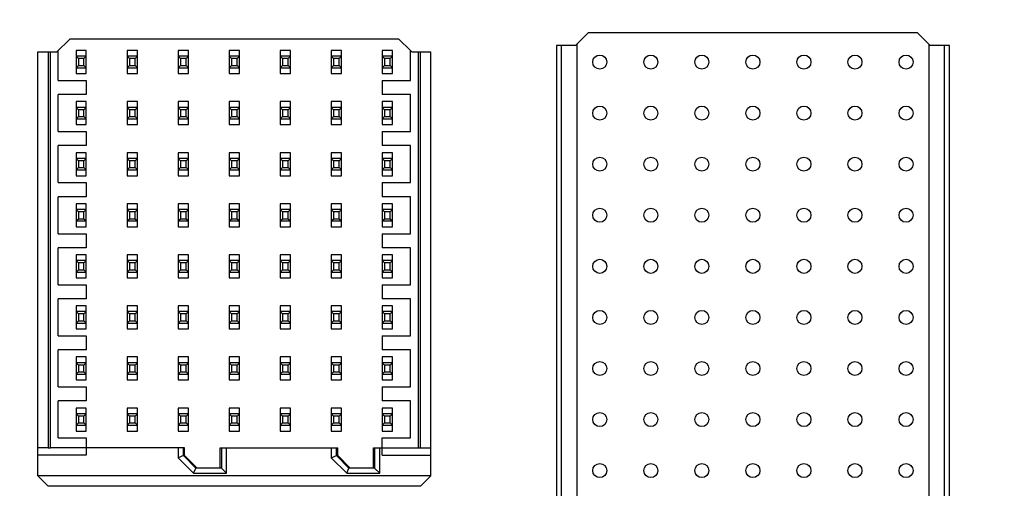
# Model space of a CAD drawing. Header units: inches. Extents: x 0 to 34, y 0 to 22.
# Tile 22 of 82: x 6.703 to 7.463, y 16.343 to 16.705. Entities that reach past the tile are written whole.
import ezdxf

# ---------------------------------------------------------------- set-up
doc = ezdxf.new("R2010")
doc.units = ezdxf.units.IN
doc.header["$LTSCALE"] = 1.87
doc.header["$MEASUREMENT"] = 0
doc.layers.get('0').update_dxf_attribs({"linetype": 'CONTINUOUS'})
doc.layers.add('DIMENSIONS', color=7, linetype='CONTINUOUS')
doc.styles.get("Standard").update_dxf_attribs({"font": 'txt', "width": 0.8})
doc.dimstyles.new('DIMSTYLE_3', dxfattribs={"dimtxt": 0.125, "dimasz": 0.18, "dimexe": 0.18, "dimexo": 0.0625, "dimgap": 0.09, "dimtad": 0, "dimtih": 1, "dimtoh": 1, "dimlfac": 2, "dimzin": 4, "dimdsep": 46, "dimtxsty": 'STANDARD', "dimblk": '_FILLED', "dimblk1": '_FILLED', "dimblk2": '_FILLED', "dimcen": 0.09, "dimadec": 0, "dimazin": 0, "dimtp": 0.01, "dimtm": 0.01, "dimtfac": 1, "dimtofl": 0, "dimtmove": 0, "dimatfit": 3, "dimldrblk": '_FILLED', "dimfxl": 1, "dimtolj": 1, "dimtzin": 4, "dimarcsym": 0})

# ---------------------------------------------------------------- blocks, each defined once
blk = doc.blocks.new('_FILLED')
at = {"color": 0, "linetype": 'BYBLOCK'}
blk.add_solid([(0, 0), (-1, 0.1736), (-1, -0.1736)], dxfattribs=at)
blk = doc.blocks.new('*D4')
at = {"layer": 'DIMENSIONS', "color": 2, "linetype": 'CONTINUOUS'}
for p, q in [((3.28338, 16.06561), (3.28338, 19.88362)), ((9.01534, 18.38362), (9.01534, 19.88362)), ((3.28338, 19.75862), (6.08763, 19.75862)), ((9.01534, 19.75862), (7.53763, 19.75862)), ((9.01534, 16.84227), (9.01534, 18.13362))]:
    blk.add_line(p, q, dxfattribs=at)
at = {"layer": 'DIMENSIONS', "color": 2, "linetype": 'CONTINUOUS', "xscale": 0.18, "yscale": 0.18, "zscale": 0.18, "rotation": 180}
blk.add_blockref('_FILLED', (3.28338, 19.75862), dxfattribs=at)
at = {"layer": 'DIMENSIONS', "color": 2, "linetype": 'CONTINUOUS', "xscale": 0.18, "yscale": 0.18, "zscale": 0.18}
blk.add_blockref('_FILLED', (9.01534, 19.75862), dxfattribs=at)
at = {"layer": 'DIMENSIONS', "color": 2, "linetype": 'CONTINUOUS', "width": 0.8}
for s, p in [('[', (6.77513, 19.69612)), (']', (7.37513, 19.69612)), ('11.46', (6.15013, 19.69612)), ('291.2', (6.87513, 19.69612))]:
    blk.add_text(s, height=0.125, dxfattribs=at).set_placement(p)

msp = doc.modelspace()

# ---------------------------------------------------------------- linework, layer by layer
at = {"color": 7, "linetype": 'CONTINUOUS'}
for p, q in [((7.1419, 16.69458), (7.13206, 16.68474)), ((7.39583, 16.69458), (7.1419, 16.69458)), ((7.40568, 16.68474), (7.39583, 16.69458)), ((6.74189, 16.68962), (6.73205, 16.67977)), ((6.99583, 16.68962), (6.74189, 16.68962)), ((7.00466, 16.68078), (6.99583, 16.68962)), ((6.71728, 16.35293), (6.71728, 16.67977)), ((6.71728, 16.67977), (6.73205, 16.67977)), ((6.72516, 16.67977), (6.72516, 16.37465)), ((6.72713, 16.37466), (6.72713, 16.67978)), ((6.73303, 16.65773), (6.73303, 16.68076)), ((6.74681, 16.68081), (6.74681, 16.66308)), ((6.75468, 16.68081), (6.74681, 16.68081)), ((6.75468, 16.66308), (6.75468, 16.68081)), ((6.78618, 16.68081), (6.78618, 16.66308)), ((6.79406, 16.68081), (6.78618, 16.68081)), ((6.79406, 16.66308), (6.79406, 16.68081)), ((6.82555, 16.68081), (6.82555, 16.66308)), ((6.83343, 16.68081), (6.82555, 16.68081)), ((6.83343, 16.66308), (6.83343, 16.68081)), ((6.86492, 16.68081), (6.86492, 16.66308)), ((6.8728, 16.68081), (6.86492, 16.68081)), ((6.8728, 16.66308), (6.8728, 16.68081)), ((6.90429, 16.68081), (6.90429, 16.66308)), ((6.91217, 16.68081), (6.90429, 16.68081)), ((6.91217, 16.66308), (6.91217, 16.68081)), ((6.94366, 16.68081), (6.94366, 16.66308)), ((6.95154, 16.68081), (6.94366, 16.68081)), ((6.95154, 16.66308), (6.95154, 16.68081)), ((6.98303, 16.68081), (6.98303, 16.66308)), ((6.99091, 16.68081), (6.98303, 16.68081)), ((6.99091, 16.66308), (6.99091, 16.68081)), ((7.00469, 16.65773), (7.00469, 16.68076)), ((7.00567, 16.67977), (7.00469, 16.68076)), ((7.00567, 16.67977), (7.02043, 16.67977)), ((7.01059, 16.67977), (7.01059, 16.37466)), ((7.01256, 16.37466), (7.01256, 16.67977)), ((7.02043, 16.35293), (7.02043, 16.67977)), ((7.11729, 16.68474), (7.11729, 15.82254)), ((7.13206, 16.68474), (7.11729, 16.68474)), ((7.12123, 15.82254), (7.12123, 16.68474)), ((7.13304, 16.68572), (7.13304, 15.82254)), ((7.40469, 16.68572), (7.40469, 15.82254)), ((7.42044, 16.68474), (7.40568, 16.68474)), ((7.4165, 16.68474), (7.4165, 15.82254)), ((7.42044, 15.82254), (7.42044, 16.68474)), ((6.75468, 16.67637), (6.74681, 16.67637)), ((6.74861, 16.67458), (6.74681, 16.67637)), ((6.74861, 16.67458), (6.74861, 16.66931)), ((6.75289, 16.67458), (6.74861, 16.67458)), ((6.75468, 16.67637), (6.75289, 16.67458)), ((6.75289, 16.66931), (6.75289, 16.67458)), ((6.79406, 16.67637), (6.78618, 16.67637)), ((6.78798, 16.67458), (6.78618, 16.67637)), ((6.78798, 16.67458), (6.78798, 16.66931)), ((6.79226, 16.67458), (6.78798, 16.67458)), ((6.79406, 16.67637), (6.79226, 16.67458)), ((6.79226, 16.66931), (6.79226, 16.67458)), ((6.83343, 16.67637), (6.82555, 16.67637)), ((6.82735, 16.67458), (6.82555, 16.67637)), ((6.82735, 16.67458), (6.82735, 16.66931)), ((6.83163, 16.67458), (6.82735, 16.67458)), ((6.83343, 16.67637), (6.83163, 16.67458)), ((6.83163, 16.66931), (6.83163, 16.67458)), ((6.8728, 16.67637), (6.86492, 16.67637)), ((6.86672, 16.67458), (6.86492, 16.67637)), ((6.86672, 16.67458), (6.86672, 16.66931)), ((6.871, 16.67458), (6.86672, 16.67458)), ((6.8728, 16.67637), (6.871, 16.67458)), ((6.871, 16.66931), (6.871, 16.67458)), ((6.91217, 16.67637), (6.90429, 16.67637)), ((6.90609, 16.67458), (6.90429, 16.67637)), ((6.90609, 16.67458), (6.90609, 16.66931)), ((6.91037, 16.67458), (6.90609, 16.67458)), ((6.91217, 16.67637), (6.91037, 16.67458)), ((6.91037, 16.66931), (6.91037, 16.67458)), ((6.95154, 16.67637), (6.94366, 16.67637)), ((6.94546, 16.67458), (6.94366, 16.67637)), ((6.94546, 16.67458), (6.94546, 16.66931)), ((6.94974, 16.67458), (6.94546, 16.67458)), ((6.95154, 16.67637), (6.94974, 16.67458)), ((6.94974, 16.66931), (6.94974, 16.67458)), ((6.99091, 16.67637), (6.98303, 16.67637)), ((6.98483, 16.67458), (6.98303, 16.67637)), ((6.98483, 16.67458), (6.98483, 16.66931)), ((6.98911, 16.67458), (6.98483, 16.67458)), ((6.99091, 16.67637), (6.98911, 16.67458)), ((6.98911, 16.66931), (6.98911, 16.67458)), ((6.74681, 16.66752), (6.74861, 16.66931)), ((6.74681, 16.66752), (6.75468, 16.66752)), ((6.74681, 16.66308), (6.75468, 16.66308)), ((6.74861, 16.66931), (6.75289, 16.66931)), ((6.75289, 16.66931), (6.75468, 16.66752)), ((6.78618, 16.66752), (6.78798, 16.66931)), ((6.78618, 16.66752), (6.79406, 16.66752)), ((6.78618, 16.66308), (6.79406, 16.66308)), ((6.78798, 16.66931), (6.79226, 16.66931)), ((6.79226, 16.66931), (6.79406, 16.66752)), ((6.82555, 16.66752), (6.82735, 16.66931)), ((6.82555, 16.66752), (6.83343, 16.66752)), ((6.82555, 16.66308), (6.83343, 16.66308)), ((6.82735, 16.66931), (6.83163, 16.66931)), ((6.83163, 16.66931), (6.83343, 16.66752)), ((6.86492, 16.66752), (6.86672, 16.66931)), ((6.86492, 16.66752), (6.8728, 16.66752)), ((6.86492, 16.66308), (6.8728, 16.66308)), ((6.86672, 16.66931), (6.871, 16.66931)), ((6.871, 16.66931), (6.8728, 16.66752)), ((6.90429, 16.66752), (6.90609, 16.66931)), ((6.90429, 16.66752), (6.91217, 16.66752)), ((6.90429, 16.66308), (6.91217, 16.66308)), ((6.90609, 16.66931), (6.91037, 16.66931)), ((6.91037, 16.66931), (6.91217, 16.66752)), ((6.94366, 16.66752), (6.94546, 16.66931)), ((6.94366, 16.66752), (6.95154, 16.66752)), ((6.94366, 16.66308), (6.95154, 16.66308)), ((6.94546, 16.66931), (6.94974, 16.66931)), ((6.94974, 16.66931), (6.95154, 16.66752)), ((6.98303, 16.66752), (6.98483, 16.66931)), ((6.98303, 16.66752), (6.99091, 16.66752)), ((6.98303, 16.66308), (6.99091, 16.66308)), ((6.98483, 16.66931), (6.98911, 16.66931)), ((6.98911, 16.66931), (6.99091, 16.66752)), ((6.73303, 16.65773), (6.75468, 16.65773)), ((6.75468, 16.65773), (6.75468, 16.6469)), ((6.98303, 16.65773), (6.98303, 16.6469)), ((6.98303, 16.65773), (7.00469, 16.65773)), ((6.73303, 16.61836), (6.73303, 16.6469)), ((6.75468, 16.6469), (6.73303, 16.6469)), ((6.74681, 16.64144), (6.74681, 16.62371)), ((6.75468, 16.64144), (6.74681, 16.64144)), ((6.75468, 16.62371), (6.75468, 16.64144)), ((6.78618, 16.64144), (6.78618, 16.62371)), ((6.79406, 16.64144), (6.78618, 16.64144)), ((6.79406, 16.62371), (6.79406, 16.64144)), ((6.82555, 16.64144), (6.82555, 16.62371)), ((6.83343, 16.64144), (6.82555, 16.64144)), ((6.83343, 16.62371), (6.83343, 16.64144)), ((6.86492, 16.64144), (6.86492, 16.62371)), ((6.8728, 16.64144), (6.86492, 16.64144)), ((6.8728, 16.62371), (6.8728, 16.64144)), ((6.90429, 16.64144), (6.90429, 16.62371)), ((6.91217, 16.64144), (6.90429, 16.64144)), ((6.91217, 16.62371), (6.91217, 16.64144)), ((6.94366, 16.64144), (6.94366, 16.62371)), ((6.95154, 16.64144), (6.94366, 16.64144)), ((6.95154, 16.62371), (6.95154, 16.64144)), ((7.00469, 16.6469), (6.98303, 16.6469)), ((6.98303, 16.64144), (6.98303, 16.62371)), ((6.99091, 16.64144), (6.98303, 16.64144)), ((6.99091, 16.62371), (6.99091, 16.64144)), ((7.00469, 16.61836), (7.00469, 16.6469)), ((6.75468, 16.637), (6.74681, 16.637)), ((6.74861, 16.63521), (6.74681, 16.637)), ((6.74861, 16.63521), (6.74861, 16.62994)), ((6.75289, 16.63521), (6.74861, 16.63521)), ((6.75468, 16.637), (6.75289, 16.63521)), ((6.75289, 16.62994), (6.75289, 16.63521)), ((6.79406, 16.637), (6.78618, 16.637)), ((6.78798, 16.63521), (6.78618, 16.637)), ((6.78798, 16.63521), (6.78798, 16.62994)), ((6.79226, 16.63521), (6.78798, 16.63521)), ((6.79406, 16.637), (6.79226, 16.63521)), ((6.79226, 16.62994), (6.79226, 16.63521)), ((6.83343, 16.637), (6.82555, 16.637)), ((6.82735, 16.63521), (6.82555, 16.637)), ((6.82735, 16.63521), (6.82735, 16.62994)), ((6.83163, 16.63521), (6.82735, 16.63521)), ((6.83343, 16.637), (6.83163, 16.63521)), ((6.83163, 16.62994), (6.83163, 16.63521)), ((6.8728, 16.637), (6.86492, 16.637)), ((6.86672, 16.63521), (6.86492, 16.637)), ((6.86672, 16.63521), (6.86672, 16.62994)), ((6.871, 16.63521), (6.86672, 16.63521)), ((6.8728, 16.637), (6.871, 16.63521)), ((6.871, 16.62994), (6.871, 16.63521)), ((6.91217, 16.637), (6.90429, 16.637)), ((6.90609, 16.63521), (6.90429, 16.637)), ((6.90609, 16.63521), (6.90609, 16.62994)), ((6.91037, 16.63521), (6.90609, 16.63521)), ((6.91217, 16.637), (6.91037, 16.63521)), ((6.91037, 16.62994), (6.91037, 16.63521)), ((6.95154, 16.637), (6.94366, 16.637)), ((6.94546, 16.63521), (6.94366, 16.637)), ((6.94546, 16.63521), (6.94546, 16.62994)), ((6.94974, 16.63521), (6.94546, 16.63521)), ((6.95154, 16.637), (6.94974, 16.63521)), ((6.94974, 16.62994), (6.94974, 16.63521)), ((6.99091, 16.637), (6.98303, 16.637)), ((6.98483, 16.63521), (6.98303, 16.637)), ((6.98483, 16.63521), (6.98483, 16.62994)), ((6.98911, 16.63521), (6.98483, 16.63521)), ((6.99091, 16.637), (6.98911, 16.63521)), ((6.98911, 16.62994), (6.98911, 16.63521)), ((6.74681, 16.62815), (6.74861, 16.62994)), ((6.74681, 16.62815), (6.75468, 16.62815)), ((6.74861, 16.62994), (6.75289, 16.62994)), ((6.75289, 16.62994), (6.75468, 16.62815)), ((6.78618, 16.62815), (6.78798, 16.62994)), ((6.78618, 16.62815), (6.79406, 16.62815)), ((6.78798, 16.62994), (6.79226, 16.62994)), ((6.79226, 16.62994), (6.79406, 16.62815)), ((6.82555, 16.62815), (6.82735, 16.62994)), ((6.82555, 16.62815), (6.83343, 16.62815)), ((6.82735, 16.62994), (6.83163, 16.62994)), ((6.83163, 16.62994), (6.83343, 16.62815)), ((6.86492, 16.62815), (6.86672, 16.62994)), ((6.86492, 16.62815), (6.8728, 16.62815)), ((6.86672, 16.62994), (6.871, 16.62994)), ((6.871, 16.62994), (6.8728, 16.62815)), ((6.90429, 16.62815), (6.90609, 16.62994)), ((6.90429, 16.62815), (6.91217, 16.62815)), ((6.90609, 16.62994), (6.91037, 16.62994)), ((6.91037, 16.62994), (6.91217, 16.62815)), ((6.94366, 16.62815), (6.94546, 16.62994)), ((6.94366, 16.62815), (6.95154, 16.62815)), ((6.94546, 16.62994), (6.94974, 16.62994)), ((6.94974, 16.62994), (6.95154, 16.62815)), ((6.98303, 16.62815), (6.98483, 16.62994)), ((6.98303, 16.62815), (6.99091, 16.62815)), ((6.98483, 16.62994), (6.98911, 16.62994)), ((6.98911, 16.62994), (6.99091, 16.62815)), ((6.73303, 16.61836), (6.75468, 16.61836)), ((6.74681, 16.62371), (6.75468, 16.62371)), ((6.75468, 16.61836), (6.75468, 16.60753)), ((6.78618, 16.62371), (6.79406, 16.62371)), ((6.82555, 16.62371), (6.83343, 16.62371)), ((6.86492, 16.62371), (6.8728, 16.62371)), ((6.90429, 16.62371), (6.91217, 16.62371)), ((6.94366, 16.62371), (6.95154, 16.62371)), ((6.98303, 16.62371), (6.99091, 16.62371)), ((6.98303, 16.61836), (6.98303, 16.60753)), ((6.98303, 16.61836), (7.00469, 16.61836)), ((6.73303, 16.57899), (6.73303, 16.60753)), ((6.75468, 16.60753), (6.73303, 16.60753)), ((7.00469, 16.60753), (6.98303, 16.60753)), ((7.00469, 16.57899), (7.00469, 16.60753)), ((6.74681, 16.60207), (6.74681, 16.58434)), ((6.75468, 16.60207), (6.74681, 16.60207)), ((6.75468, 16.59763), (6.74681, 16.59763)), ((6.74861, 16.59584), (6.74681, 16.59763)), ((6.74861, 16.59584), (6.74861, 16.59057)), ((6.75289, 16.59584), (6.74861, 16.59584)), ((6.75468, 16.59763), (6.75289, 16.59584)), ((6.75289, 16.59057), (6.75289, 16.59584)), ((6.75468, 16.58434), (6.75468, 16.60207)), ((6.78618, 16.60207), (6.78618, 16.58434)), ((6.79406, 16.60207), (6.78618, 16.60207)), ((6.79406, 16.59763), (6.78618, 16.59763)), ((6.78798, 16.59584), (6.78618, 16.59763)), ((6.78798, 16.59584), (6.78798, 16.59057)), ((6.79226, 16.59584), (6.78798, 16.59584)), ((6.79406, 16.59763), (6.79226, 16.59584)), ((6.79226, 16.59057), (6.79226, 16.59584)), ((6.79406, 16.58434), (6.79406, 16.60207)), ((6.82555, 16.60207), (6.82555, 16.58434)), ((6.83343, 16.60207), (6.82555, 16.60207)), ((6.83343, 16.59763), (6.82555, 16.59763)), ((6.82735, 16.59584), (6.82555, 16.59763)), ((6.82735, 16.59584), (6.82735, 16.59057)), ((6.83163, 16.59584), (6.82735, 16.59584)), ((6.83343, 16.59763), (6.83163, 16.59584)), ((6.83163, 16.59057), (6.83163, 16.59584)), ((6.83343, 16.58434), (6.83343, 16.60207)), ((6.86492, 16.60207), (6.86492, 16.58434)), ((6.8728, 16.60207), (6.86492, 16.60207)), ((6.8728, 16.59763), (6.86492, 16.59763)), ((6.86672, 16.59584), (6.86492, 16.59763)), ((6.86672, 16.59584), (6.86672, 16.59057)), ((6.871, 16.59584), (6.86672, 16.59584)), ((6.8728, 16.59763), (6.871, 16.59584)), ((6.871, 16.59057), (6.871, 16.59584)), ((6.8728, 16.58434), (6.8728, 16.60207)), ((6.90429, 16.60207), (6.90429, 16.58434)), ((6.91217, 16.60207), (6.90429, 16.60207)), ((6.91217, 16.59763), (6.90429, 16.59763)), ((6.90609, 16.59584), (6.90429, 16.59763)), ((6.90609, 16.59584), (6.90609, 16.59057)), ((6.91037, 16.59584), (6.90609, 16.59584)), ((6.91217, 16.59763), (6.91037, 16.59584)), ((6.91037, 16.59057), (6.91037, 16.59584)), ((6.91217, 16.58434), (6.91217, 16.60207)), ((6.94366, 16.60207), (6.94366, 16.58434)), ((6.95154, 16.60207), (6.94366, 16.60207)), ((6.95154, 16.59763), (6.94366, 16.59763)), ((6.94546, 16.59584), (6.94366, 16.59763)), ((6.94546, 16.59584), (6.94546, 16.59057)), ((6.94974, 16.59584), (6.94546, 16.59584)), ((6.95154, 16.59763), (6.94974, 16.59584)), ((6.94974, 16.59057), (6.94974, 16.59584)), ((6.95154, 16.58434), (6.95154, 16.60207)), ((6.98303, 16.60207), (6.98303, 16.58434)), ((6.99091, 16.60207), (6.98303, 16.60207)), ((6.99091, 16.59763), (6.98303, 16.59763)), ((6.98483, 16.59584), (6.98303, 16.59763)), ((6.98483, 16.59584), (6.98483, 16.59057)), ((6.98911, 16.59584), (6.98483, 16.59584)), ((6.99091, 16.59763), (6.98911, 16.59584)), ((6.98911, 16.59057), (6.98911, 16.59584)), ((6.99091, 16.58434), (6.99091, 16.60207)), ((6.74681, 16.58878), (6.74861, 16.59057)), ((6.74681, 16.58878), (6.75468, 16.58878)), ((6.74861, 16.59057), (6.75289, 16.59057)), ((6.75289, 16.59057), (6.75468, 16.58878)), ((6.78618, 16.58878), (6.78798, 16.59057)), ((6.78618, 16.58878), (6.79406, 16.58878)), ((6.78798, 16.59057), (6.79226, 16.59057)), ((6.79226, 16.59057), (6.79406, 16.58878)), ((6.82555, 16.58878), (6.82735, 16.59057)), ((6.82555, 16.58878), (6.83343, 16.58878)), ((6.82735, 16.59057), (6.83163, 16.59057)), ((6.83163, 16.59057), (6.83343, 16.58878)), ((6.86492, 16.58878), (6.86672, 16.59057)), ((6.86492, 16.58878), (6.8728, 16.58878)), ((6.86672, 16.59057), (6.871, 16.59057)), ((6.871, 16.59057), (6.8728, 16.58878)), ((6.90429, 16.58878), (6.90609, 16.59057)), ((6.90429, 16.58878), (6.91217, 16.58878)), ((6.90609, 16.59057), (6.91037, 16.59057)), ((6.91037, 16.59057), (6.91217, 16.58878)), ((6.94366, 16.58878), (6.94546, 16.59057)), ((6.94366, 16.58878), (6.95154, 16.58878)), ((6.94546, 16.59057), (6.94974, 16.59057)), ((6.94974, 16.59057), (6.95154, 16.58878)), ((6.98303, 16.58878), (6.98483, 16.59057)), ((6.98303, 16.58878), (6.99091, 16.58878)), ((6.98483, 16.59057), (6.98911, 16.59057)), ((6.98911, 16.59057), (6.99091, 16.58878)), ((6.74681, 16.58434), (6.75468, 16.58434)), ((6.78618, 16.58434), (6.79406, 16.58434)), ((6.82555, 16.58434), (6.83343, 16.58434)), ((6.86492, 16.58434), (6.8728, 16.58434)), ((6.90429, 16.58434), (6.91217, 16.58434)), ((6.94366, 16.58434), (6.95154, 16.58434)), ((6.98303, 16.58434), (6.99091, 16.58434)), ((6.73303, 16.57899), (6.75468, 16.57899)), ((6.75468, 16.57899), (6.75468, 16.56816)), ((6.98303, 16.57899), (6.98303, 16.56816)), ((6.98303, 16.57899), (7.00469, 16.57899)), ((6.73303, 16.53962), (6.73303, 16.56816)), ((6.75468, 16.56816), (6.73303, 16.56816)), ((7.00469, 16.56816), (6.98303, 16.56816)), ((7.00469, 16.53962), (7.00469, 16.56816)), ((6.74681, 16.5627), (6.74681, 16.54497)), ((6.75468, 16.5627), (6.74681, 16.5627)), ((6.75468, 16.55826), (6.74681, 16.55826)), ((6.74861, 16.55647), (6.74681, 16.55826)), ((6.75468, 16.55826), (6.75289, 16.55647)), ((6.75468, 16.54497), (6.75468, 16.5627)), ((6.78618, 16.5627), (6.78618, 16.54497)), ((6.79406, 16.5627), (6.78618, 16.5627)), ((6.79406, 16.55826), (6.78618, 16.55826)), ((6.78798, 16.55647), (6.78618, 16.55826)), ((6.79406, 16.55826), (6.79226, 16.55647)), ((6.79406, 16.54497), (6.79406, 16.5627)), ((6.82555, 16.5627), (6.82555, 16.54497)), ((6.83343, 16.5627), (6.82555, 16.5627)), ((6.83343, 16.55826), (6.82555, 16.55826)), ((6.82735, 16.55647), (6.82555, 16.55826)), ((6.83343, 16.55826), (6.83163, 16.55647)), ((6.83343, 16.54497), (6.83343, 16.5627)), ((6.86492, 16.5627), (6.86492, 16.54497)), ((6.8728, 16.5627), (6.86492, 16.5627)), ((6.8728, 16.55826), (6.86492, 16.55826)), ((6.86672, 16.55647), (6.86492, 16.55826)), ((6.8728, 16.55826), (6.871, 16.55647)), ((6.8728, 16.54497), (6.8728, 16.5627)), ((6.90429, 16.5627), (6.90429, 16.54497)), ((6.91217, 16.5627), (6.90429, 16.5627)), ((6.91217, 16.55826), (6.90429, 16.55826)), ((6.90609, 16.55647), (6.90429, 16.55826)), ((6.91217, 16.55826), (6.91037, 16.55647)), ((6.91217, 16.54497), (6.91217, 16.5627)), ((6.94366, 16.5627), (6.94366, 16.54497)), ((6.95154, 16.5627), (6.94366, 16.5627)), ((6.95154, 16.55826), (6.94366, 16.55826)), ((6.94546, 16.55647), (6.94366, 16.55826)), ((6.95154, 16.55826), (6.94974, 16.55647)), ((6.95154, 16.54497), (6.95154, 16.5627)), ((6.98303, 16.5627), (6.98303, 16.54497)), ((6.99091, 16.5627), (6.98303, 16.5627)), ((6.99091, 16.55826), (6.98303, 16.55826)), ((6.98483, 16.55647), (6.98303, 16.55826)), ((6.99091, 16.55826), (6.98911, 16.55647)), ((6.99091, 16.54497), (6.99091, 16.5627)), ((6.74681, 16.54941), (6.74861, 16.5512)), ((6.74681, 16.54941), (6.75468, 16.54941)), ((6.74861, 16.55647), (6.74861, 16.5512)), ((6.75289, 16.55647), (6.74861, 16.55647)), ((6.74861, 16.5512), (6.75289, 16.5512)), ((6.75289, 16.5512), (6.75289, 16.55647)), ((6.75289, 16.5512), (6.75468, 16.54941)), ((6.78618, 16.54941), (6.78798, 16.5512)), ((6.78618, 16.54941), (6.79406, 16.54941)), ((6.78798, 16.55647), (6.78798, 16.5512)), ((6.79226, 16.55647), (6.78798, 16.55647)), ((6.78798, 16.5512), (6.79226, 16.5512)), ((6.79226, 16.5512), (6.79226, 16.55647)), ((6.79226, 16.5512), (6.79406, 16.54941)), ((6.82555, 16.54941), (6.82735, 16.5512)), ((6.82555, 16.54941), (6.83343, 16.54941)), ((6.82735, 16.55647), (6.82735, 16.5512)), ((6.83163, 16.55647), (6.82735, 16.55647)), ((6.82735, 16.5512), (6.83163, 16.5512)), ((6.83163, 16.5512), (6.83163, 16.55647)), ((6.83163, 16.5512), (6.83343, 16.54941)), ((6.86492, 16.54941), (6.86672, 16.5512)), ((6.86492, 16.54941), (6.8728, 16.54941)), ((6.86672, 16.55647), (6.86672, 16.5512)), ((6.871, 16.55647), (6.86672, 16.55647)), ((6.86672, 16.5512), (6.871, 16.5512)), ((6.871, 16.5512), (6.871, 16.55647)), ((6.871, 16.5512), (6.8728, 16.54941)), ((6.90429, 16.54941), (6.90609, 16.5512)), ((6.90429, 16.54941), (6.91217, 16.54941)), ((6.90609, 16.55647), (6.90609, 16.5512)), ((6.91037, 16.55647), (6.90609, 16.55647)), ((6.90609, 16.5512), (6.91037, 16.5512)), ((6.91037, 16.5512), (6.91037, 16.55647)), ((6.91037, 16.5512), (6.91217, 16.54941)), ((6.94366, 16.54941), (6.94546, 16.5512)), ((6.94366, 16.54941), (6.95154, 16.54941)), ((6.94546, 16.55647), (6.94546, 16.5512)), ((6.94974, 16.55647), (6.94546, 16.55647)), ((6.94546, 16.5512), (6.94974, 16.5512)), ((6.94974, 16.5512), (6.94974, 16.55647)), ((6.94974, 16.5512), (6.95154, 16.54941)), ((6.98303, 16.54941), (6.98483, 16.5512)), ((6.98303, 16.54941), (6.99091, 16.54941)), ((6.98483, 16.55647), (6.98483, 16.5512)), ((6.98911, 16.55647), (6.98483, 16.55647)), ((6.98483, 16.5512), (6.98911, 16.5512)), ((6.98911, 16.5512), (6.98911, 16.55647)), ((6.98911, 16.5512), (6.99091, 16.54941)), ((6.74681, 16.54497), (6.75468, 16.54497)), ((6.78618, 16.54497), (6.79406, 16.54497)), ((6.82555, 16.54497), (6.83343, 16.54497)), ((6.86492, 16.54497), (6.8728, 16.54497)), ((6.90429, 16.54497), (6.91217, 16.54497)), ((6.94366, 16.54497), (6.95154, 16.54497)), ((6.98303, 16.54497), (6.99091, 16.54497)), ((6.73303, 16.53962), (6.75468, 16.53962)), ((6.75468, 16.53962), (6.75468, 16.52879)), ((6.98303, 16.53962), (6.98303, 16.52879)), ((6.98303, 16.53962), (7.00469, 16.53962)), ((6.73303, 16.50025), (6.73303, 16.52879)), ((6.75468, 16.52879), (6.73303, 16.52879)), ((7.00469, 16.52879), (6.98303, 16.52879)), ((7.00469, 16.50025), (7.00469, 16.52879)), ((6.74681, 16.52333), (6.74681, 16.5056)), ((6.75468, 16.52333), (6.74681, 16.52333)), ((6.75468, 16.51889), (6.74681, 16.51889)), ((6.74861, 16.5171), (6.74681, 16.51889)), ((6.75468, 16.51889), (6.75289, 16.5171)), ((6.75468, 16.5056), (6.75468, 16.52333)), ((6.78618, 16.52333), (6.78618, 16.5056)), ((6.79406, 16.52333), (6.78618, 16.52333)), ((6.79406, 16.51889), (6.78618, 16.51889)), ((6.78798, 16.5171), (6.78618, 16.51889)), ((6.79406, 16.51889), (6.79226, 16.5171)), ((6.79406, 16.5056), (6.79406, 16.52333)), ((6.82555, 16.52333), (6.82555, 16.5056)), ((6.83343, 16.52333), (6.82555, 16.52333)), ((6.83343, 16.51889), (6.82555, 16.51889)), ((6.82735, 16.5171), (6.82555, 16.51889)), ((6.83343, 16.51889), (6.83163, 16.5171)), ((6.83343, 16.5056), (6.83343, 16.52333)), ((6.86492, 16.52333), (6.86492, 16.5056)), ((6.8728, 16.52333), (6.86492, 16.52333)), ((6.8728, 16.51889), (6.86492, 16.51889)), ((6.86672, 16.5171), (6.86492, 16.51889)), ((6.8728, 16.51889), (6.871, 16.5171)), ((6.8728, 16.5056), (6.8728, 16.52333)), ((6.90429, 16.52333), (6.90429, 16.5056)), ((6.91217, 16.52333), (6.90429, 16.52333)), ((6.91217, 16.51889), (6.90429, 16.51889)), ((6.90609, 16.5171), (6.90429, 16.51889)), ((6.91217, 16.51889), (6.91037, 16.5171)), ((6.91217, 16.5056), (6.91217, 16.52333)), ((6.94366, 16.52333), (6.94366, 16.5056)), ((6.95154, 16.52333), (6.94366, 16.52333)), ((6.95154, 16.51889), (6.94366, 16.51889)), ((6.94546, 16.5171), (6.94366, 16.51889)), ((6.95154, 16.51889), (6.94974, 16.5171)), ((6.95154, 16.5056), (6.95154, 16.52333)), ((6.98303, 16.52333), (6.98303, 16.5056)), ((6.99091, 16.52333), (6.98303, 16.52333)), ((6.99091, 16.51889), (6.98303, 16.51889)), ((6.98483, 16.5171), (6.98303, 16.51889)), ((6.99091, 16.51889), (6.98911, 16.5171)), ((6.99091, 16.5056), (6.99091, 16.52333)), ((6.74681, 16.51003), (6.74861, 16.51183)), ((6.74861, 16.5171), (6.74861, 16.51183)), ((6.75289, 16.5171), (6.74861, 16.5171)), ((6.74861, 16.51183), (6.75289, 16.51183)), ((6.75289, 16.51183), (6.75289, 16.5171)), ((6.75289, 16.51183), (6.75468, 16.51003)), ((6.78618, 16.51003), (6.78798, 16.51183)), ((6.78798, 16.5171), (6.78798, 16.51183)), ((6.79226, 16.5171), (6.78798, 16.5171)), ((6.78798, 16.51183), (6.79226, 16.51183)), ((6.79226, 16.51183), (6.79226, 16.5171)), ((6.79226, 16.51183), (6.79406, 16.51003)), ((6.82555, 16.51003), (6.82735, 16.51183)), ((6.82735, 16.5171), (6.82735, 16.51183)), ((6.83163, 16.5171), (6.82735, 16.5171)), ((6.82735, 16.51183), (6.83163, 16.51183)), ((6.83163, 16.51183), (6.83163, 16.5171)), ((6.83163, 16.51183), (6.83343, 16.51003)), ((6.86492, 16.51003), (6.86672, 16.51183)), ((6.86672, 16.5171), (6.86672, 16.51183)), ((6.871, 16.5171), (6.86672, 16.5171)), ((6.86672, 16.51183), (6.871, 16.51183)), ((6.871, 16.51183), (6.871, 16.5171)), ((6.871, 16.51183), (6.8728, 16.51003)), ((6.90429, 16.51003), (6.90609, 16.51183)), ((6.90609, 16.5171), (6.90609, 16.51183)), ((6.91037, 16.5171), (6.90609, 16.5171)), ((6.90609, 16.51183), (6.91037, 16.51183)), ((6.91037, 16.51183), (6.91037, 16.5171)), ((6.91037, 16.51183), (6.91217, 16.51003)), ((6.94366, 16.51003), (6.94546, 16.51183)), ((6.94546, 16.5171), (6.94546, 16.51183)), ((6.94974, 16.5171), (6.94546, 16.5171)), ((6.94546, 16.51183), (6.94974, 16.51183)), ((6.94974, 16.51183), (6.94974, 16.5171)), ((6.94974, 16.51183), (6.95154, 16.51003)), ((6.98303, 16.51003), (6.98483, 16.51183)), ((6.98483, 16.5171), (6.98483, 16.51183)), ((6.98911, 16.5171), (6.98483, 16.5171)), ((6.98483, 16.51183), (6.98911, 16.51183)), ((6.98911, 16.51183), (6.98911, 16.5171)), ((6.98911, 16.51183), (6.99091, 16.51003)), ((6.74681, 16.51003), (6.75468, 16.51003)), ((6.74681, 16.5056), (6.75468, 16.5056)), ((6.78618, 16.51003), (6.79406, 16.51003)), ((6.78618, 16.5056), (6.79406, 16.5056)), ((6.82555, 16.51003), (6.83343, 16.51003)), ((6.82555, 16.5056), (6.83343, 16.5056)), ((6.86492, 16.51003), (6.8728, 16.51003)), ((6.86492, 16.5056), (6.8728, 16.5056)), ((6.90429, 16.51003), (6.91217, 16.51003)), ((6.90429, 16.5056), (6.91217, 16.5056)), ((6.94366, 16.51003), (6.95154, 16.51003)), ((6.94366, 16.5056), (6.95154, 16.5056)), ((6.98303, 16.51003), (6.99091, 16.51003)), ((6.98303, 16.5056), (6.99091, 16.5056)), ((6.73303, 16.50025), (6.75468, 16.50025)), ((6.75468, 16.50025), (6.75468, 16.48942)), ((6.98303, 16.50025), (6.98303, 16.48942)), ((6.98303, 16.50025), (7.00469, 16.50025)), ((6.73303, 16.46088), (6.73303, 16.48942)), ((6.75468, 16.48942), (6.73303, 16.48942)), ((7.00469, 16.48942), (6.98303, 16.48942)), ((7.00469, 16.46088), (7.00469, 16.48942)), ((6.74681, 16.48396), (6.74681, 16.46623)), ((6.75468, 16.48396), (6.74681, 16.48396)), ((6.75468, 16.46623), (6.75468, 16.48396)), ((6.78618, 16.48396), (6.78618, 16.46623)), ((6.79406, 16.48396), (6.78618, 16.48396)), ((6.79406, 16.46623), (6.79406, 16.48396)), ((6.82555, 16.48396), (6.82555, 16.46623)), ((6.83343, 16.48396), (6.82555, 16.48396)), ((6.83343, 16.46623), (6.83343, 16.48396)), ((6.86492, 16.48396), (6.86492, 16.46623)), ((6.8728, 16.48396), (6.86492, 16.48396)), ((6.8728, 16.46623), (6.8728, 16.48396)), ((6.90429, 16.48396), (6.90429, 16.46623)), ((6.91217, 16.48396), (6.90429, 16.48396)), ((6.91217, 16.46623), (6.91217, 16.48396)), ((6.94366, 16.48396), (6.94366, 16.46623)), ((6.95154, 16.48396), (6.94366, 16.48396)), ((6.95154, 16.46623), (6.95154, 16.48396)), ((6.98303, 16.48396), (6.98303, 16.46623)), ((6.99091, 16.48396), (6.98303, 16.48396)), ((6.99091, 16.46623), (6.99091, 16.48396)), ((6.75468, 16.47952), (6.74681, 16.47952)), ((6.74861, 16.47773), (6.74681, 16.47952)), ((6.74861, 16.47773), (6.74861, 16.47246)), ((6.75289, 16.47773), (6.74861, 16.47773)), ((6.75468, 16.47952), (6.75289, 16.47773)), ((6.75289, 16.47246), (6.75289, 16.47773)), ((6.79406, 16.47952), (6.78618, 16.47952)), ((6.78798, 16.47773), (6.78618, 16.47952)), ((6.78798, 16.47773), (6.78798, 16.47246)), ((6.79226, 16.47773), (6.78798, 16.47773)), ((6.79406, 16.47952), (6.79226, 16.47773)), ((6.79226, 16.47246), (6.79226, 16.47773)), ((6.83343, 16.47952), (6.82555, 16.47952)), ((6.82735, 16.47773), (6.82555, 16.47952)), ((6.82735, 16.47773), (6.82735, 16.47246)), ((6.83163, 16.47773), (6.82735, 16.47773)), ((6.83343, 16.47952), (6.83163, 16.47773)), ((6.83163, 16.47246), (6.83163, 16.47773)), ((6.8728, 16.47952), (6.86492, 16.47952)), ((6.86672, 16.47773), (6.86492, 16.47952)), ((6.86672, 16.47773), (6.86672, 16.47246)), ((6.871, 16.47773), (6.86672, 16.47773)), ((6.8728, 16.47952), (6.871, 16.47773)), ((6.871, 16.47246), (6.871, 16.47773)), ((6.91217, 16.47952), (6.90429, 16.47952)), ((6.90609, 16.47773), (6.90429, 16.47952)), ((6.90609, 16.47773), (6.90609, 16.47246)), ((6.91037, 16.47773), (6.90609, 16.47773)), ((6.91217, 16.47952), (6.91037, 16.47773)), ((6.91037, 16.47246), (6.91037, 16.47773)), ((6.95154, 16.47952), (6.94366, 16.47952)), ((6.94546, 16.47773), (6.94366, 16.47952)), ((6.94546, 16.47773), (6.94546, 16.47246)), ((6.94974, 16.47773), (6.94546, 16.47773)), ((6.95154, 16.47952), (6.94974, 16.47773)), ((6.94974, 16.47246), (6.94974, 16.47773)), ((6.99091, 16.47952), (6.98303, 16.47952)), ((6.98483, 16.47773), (6.98303, 16.47952)), ((6.98483, 16.47773), (6.98483, 16.47246)), ((6.98911, 16.47773), (6.98483, 16.47773)), ((6.99091, 16.47952), (6.98911, 16.47773)), ((6.98911, 16.47246), (6.98911, 16.47773)), ((6.74681, 16.47066), (6.74861, 16.47246)), ((6.74681, 16.47066), (6.75468, 16.47066)), ((6.74681, 16.46623), (6.75468, 16.46623)), ((6.74861, 16.47246), (6.75289, 16.47246)), ((6.75289, 16.47246), (6.75468, 16.47066)), ((6.78618, 16.47066), (6.78798, 16.47246)), ((6.78618, 16.47066), (6.79406, 16.47066)), ((6.78618, 16.46623), (6.79406, 16.46623)), ((6.78798, 16.47246), (6.79226, 16.47246)), ((6.79226, 16.47246), (6.79406, 16.47066)), ((6.82555, 16.47066), (6.82735, 16.47246)), ((6.82555, 16.47066), (6.83343, 16.47066)), ((6.82555, 16.46623), (6.83343, 16.46623)), ((6.82735, 16.47246), (6.83163, 16.47246)), ((6.83163, 16.47246), (6.83343, 16.47066)), ((6.86492, 16.47066), (6.86672, 16.47246)), ((6.86492, 16.47066), (6.8728, 16.47066)), ((6.86492, 16.46623), (6.8728, 16.46623)), ((6.86672, 16.47246), (6.871, 16.47246)), ((6.871, 16.47246), (6.8728, 16.47066)), ((6.90429, 16.47066), (6.90609, 16.47246)), ((6.90429, 16.47066), (6.91217, 16.47066)), ((6.90429, 16.46623), (6.91217, 16.46623)), ((6.90609, 16.47246), (6.91037, 16.47246)), ((6.91037, 16.47246), (6.91217, 16.47066)), ((6.94366, 16.47066), (6.94546, 16.47246)), ((6.94366, 16.47066), (6.95154, 16.47066)), ((6.94366, 16.46623), (6.95154, 16.46623)), ((6.94546, 16.47246), (6.94974, 16.47246)), ((6.94974, 16.47246), (6.95154, 16.47066)), ((6.98303, 16.47066), (6.98483, 16.47246)), ((6.98303, 16.47066), (6.99091, 16.47066)), ((6.98303, 16.46623), (6.99091, 16.46623)), ((6.98483, 16.47246), (6.98911, 16.47246)), ((6.98911, 16.47246), (6.99091, 16.47066)), ((6.73303, 16.46088), (6.75468, 16.46088)), ((6.75468, 16.46088), (6.75468, 16.45005)), ((6.98303, 16.46088), (6.98303, 16.45005)), ((6.98303, 16.46088), (7.00469, 16.46088)), ((6.73303, 16.42151), (6.73303, 16.45005)), ((6.75468, 16.45005), (6.73303, 16.45005)), ((6.74681, 16.44459), (6.74681, 16.42686)), ((6.75468, 16.44459), (6.74681, 16.44459)), ((6.75468, 16.42686), (6.75468, 16.44459)), ((6.78618, 16.44459), (6.78618, 16.42686)), ((6.79406, 16.44459), (6.78618, 16.44459)), ((6.79406, 16.42686), (6.79406, 16.44459)), ((6.82555, 16.44459), (6.82555, 16.42686)), ((6.83343, 16.44459), (6.82555, 16.44459)), ((6.83343, 16.42686), (6.83343, 16.44459)), ((6.86492, 16.44459), (6.86492, 16.42686)), ((6.8728, 16.44459), (6.86492, 16.44459)), ((6.8728, 16.42686), (6.8728, 16.44459)), ((6.90429, 16.44459), (6.90429, 16.42686)), ((6.91217, 16.44459), (6.90429, 16.44459)), ((6.91217, 16.42686), (6.91217, 16.44459)), ((6.94366, 16.44459), (6.94366, 16.42686)), ((6.95154, 16.44459), (6.94366, 16.44459)), ((6.95154, 16.42686), (6.95154, 16.44459)), ((7.00469, 16.45005), (6.98303, 16.45005)), ((6.98303, 16.44459), (6.98303, 16.42686)), ((6.99091, 16.44459), (6.98303, 16.44459)), ((6.99091, 16.42686), (6.99091, 16.44459)), ((7.00469, 16.42151), (7.00469, 16.45005)), ((6.75468, 16.44015), (6.74681, 16.44015)), ((6.74861, 16.43836), (6.74681, 16.44015)), ((6.74861, 16.43836), (6.74861, 16.43309)), ((6.75289, 16.43836), (6.74861, 16.43836)), ((6.75468, 16.44015), (6.75289, 16.43836)), ((6.75289, 16.43309), (6.75289, 16.43836)), ((6.79406, 16.44015), (6.78618, 16.44015)), ((6.78798, 16.43836), (6.78618, 16.44015)), ((6.78798, 16.43836), (6.78798, 16.43309)), ((6.79226, 16.43836), (6.78798, 16.43836)), ((6.79406, 16.44015), (6.79226, 16.43836)), ((6.79226, 16.43309), (6.79226, 16.43836)), ((6.83343, 16.44015), (6.82555, 16.44015)), ((6.82735, 16.43836), (6.82555, 16.44015)), ((6.82735, 16.43836), (6.82735, 16.43309)), ((6.83163, 16.43836), (6.82735, 16.43836)), ((6.83343, 16.44015), (6.83163, 16.43836)), ((6.83163, 16.43309), (6.83163, 16.43836)), ((6.8728, 16.44015), (6.86492, 16.44015)), ((6.86672, 16.43836), (6.86492, 16.44015)), ((6.86672, 16.43836), (6.86672, 16.43309)), ((6.871, 16.43836), (6.86672, 16.43836)), ((6.8728, 16.44015), (6.871, 16.43836)), ((6.871, 16.43309), (6.871, 16.43836)), ((6.91217, 16.44015), (6.90429, 16.44015)), ((6.90609, 16.43836), (6.90429, 16.44015)), ((6.90609, 16.43836), (6.90609, 16.43309)), ((6.91037, 16.43836), (6.90609, 16.43836)), ((6.91217, 16.44015), (6.91037, 16.43836)), ((6.91037, 16.43309), (6.91037, 16.43836)), ((6.95154, 16.44015), (6.94366, 16.44015)), ((6.94546, 16.43836), (6.94366, 16.44015)), ((6.94546, 16.43836), (6.94546, 16.43309)), ((6.94974, 16.43836), (6.94546, 16.43836)), ((6.95154, 16.44015), (6.94974, 16.43836)), ((6.94974, 16.43309), (6.94974, 16.43836)), ((6.99091, 16.44015), (6.98303, 16.44015)), ((6.98483, 16.43836), (6.98303, 16.44015)), ((6.98483, 16.43836), (6.98483, 16.43309)), ((6.98911, 16.43836), (6.98483, 16.43836)), ((6.99091, 16.44015), (6.98911, 16.43836)), ((6.98911, 16.43309), (6.98911, 16.43836)), ((6.74681, 16.43129), (6.74861, 16.43309)), ((6.74681, 16.43129), (6.75468, 16.43129)), ((6.74861, 16.43309), (6.75289, 16.43309)), ((6.75289, 16.43309), (6.75468, 16.43129)), ((6.78618, 16.43129), (6.78798, 16.43309)), ((6.78618, 16.43129), (6.79406, 16.43129)), ((6.78798, 16.43309), (6.79226, 16.43309)), ((6.79226, 16.43309), (6.79406, 16.43129)), ((6.82555, 16.43129), (6.82735, 16.43309)), ((6.82555, 16.43129), (6.83343, 16.43129)), ((6.82735, 16.43309), (6.83163, 16.43309)), ((6.83163, 16.43309), (6.83343, 16.43129)), ((6.86492, 16.43129), (6.86672, 16.43309)), ((6.86492, 16.43129), (6.8728, 16.43129)), ((6.86672, 16.43309), (6.871, 16.43309)), ((6.871, 16.43309), (6.8728, 16.43129)), ((6.90429, 16.43129), (6.90609, 16.43309)), ((6.90429, 16.43129), (6.91217, 16.43129)), ((6.90609, 16.43309), (6.91037, 16.43309)), ((6.91037, 16.43309), (6.91217, 16.43129)), ((6.94366, 16.43129), (6.94546, 16.43309)), ((6.94366, 16.43129), (6.95154, 16.43129)), ((6.94546, 16.43309), (6.94974, 16.43309)), ((6.94974, 16.43309), (6.95154, 16.43129)), ((6.98303, 16.43129), (6.98483, 16.43309)), ((6.98303, 16.43129), (6.99091, 16.43129)), ((6.98483, 16.43309), (6.98911, 16.43309)), ((6.98911, 16.43309), (6.99091, 16.43129)), ((6.73303, 16.42151), (6.75468, 16.42151)), ((6.74681, 16.42686), (6.75468, 16.42686)), ((6.75468, 16.42151), (6.75468, 16.41068)), ((6.78618, 16.42686), (6.79406, 16.42686)), ((6.82555, 16.42686), (6.83343, 16.42686)), ((6.86492, 16.42686), (6.8728, 16.42686)), ((6.90429, 16.42686), (6.91217, 16.42686)), ((6.94366, 16.42686), (6.95154, 16.42686)), ((6.98303, 16.42686), (6.99091, 16.42686)), ((6.98303, 16.42151), (6.98303, 16.41068)), ((6.98303, 16.42151), (7.00469, 16.42151)), ((6.73303, 16.38214), (6.73303, 16.41068)), ((6.75468, 16.41068), (6.73303, 16.41068)), ((6.74681, 16.40522), (6.74681, 16.38749)), ((6.75468, 16.40522), (6.74681, 16.40522)), ((6.75468, 16.38749), (6.75468, 16.40522)), ((6.78618, 16.40522), (6.78618, 16.38749)), ((6.79406, 16.40522), (6.78618, 16.40522)), ((6.79406, 16.38749), (6.79406, 16.40522)), ((6.82555, 16.40522), (6.82555, 16.38749)), ((6.83343, 16.40522), (6.82555, 16.40522)), ((6.83343, 16.38749), (6.83343, 16.40522)), ((6.86492, 16.40522), (6.86492, 16.38749)), ((6.8728, 16.40522), (6.86492, 16.40522)), ((6.8728, 16.38749), (6.8728, 16.40522)), ((6.90429, 16.40522), (6.90429, 16.38749)), ((6.91217, 16.40522), (6.90429, 16.40522)), ((6.91217, 16.38749), (6.91217, 16.40522)), ((6.94366, 16.40522), (6.94366, 16.38749)), ((6.95154, 16.40522), (6.94366, 16.40522)), ((6.95154, 16.38749), (6.95154, 16.40522)), ((7.00469, 16.41068), (6.98303, 16.41068)), ((6.98303, 16.40522), (6.98303, 16.38749)), ((6.99091, 16.40522), (6.98303, 16.40522)), ((6.99091, 16.38749), (6.99091, 16.40522)), ((7.00469, 16.38214), (7.00469, 16.41068)), ((6.75468, 16.40078), (6.74681, 16.40078)), ((6.74861, 16.39898), (6.74681, 16.40078)), ((6.74861, 16.39898), (6.74861, 16.39372)), ((6.75289, 16.39898), (6.74861, 16.39898)), ((6.75468, 16.40078), (6.75289, 16.39898)), ((6.75289, 16.39372), (6.75289, 16.39898)), ((6.79406, 16.40078), (6.78618, 16.40078)), ((6.78798, 16.39898), (6.78618, 16.40078)), ((6.78798, 16.39898), (6.78798, 16.39372)), ((6.79226, 16.39898), (6.78798, 16.39898)), ((6.79406, 16.40078), (6.79226, 16.39898)), ((6.79226, 16.39372), (6.79226, 16.39898)), ((6.83343, 16.40078), (6.82555, 16.40078)), ((6.82735, 16.39898), (6.82555, 16.40078)), ((6.82735, 16.39898), (6.82735, 16.39372)), ((6.83163, 16.39898), (6.82735, 16.39898)), ((6.83343, 16.40078), (6.83163, 16.39898)), ((6.83163, 16.39372), (6.83163, 16.39898)), ((6.8728, 16.40078), (6.86492, 16.40078)), ((6.86672, 16.39898), (6.86492, 16.40078)), ((6.86672, 16.39898), (6.86672, 16.39372)), ((6.871, 16.39898), (6.86672, 16.39898)), ((6.8728, 16.40078), (6.871, 16.39898)), ((6.871, 16.39372), (6.871, 16.39898)), ((6.91217, 16.40078), (6.90429, 16.40078)), ((6.90609, 16.39898), (6.90429, 16.40078)), ((6.90609, 16.39898), (6.90609, 16.39372)), ((6.91037, 16.39898), (6.90609, 16.39898)), ((6.91217, 16.40078), (6.91037, 16.39898)), ((6.91037, 16.39372), (6.91037, 16.39898)), ((6.95154, 16.40078), (6.94366, 16.40078)), ((6.94546, 16.39898), (6.94366, 16.40078)), ((6.94546, 16.39898), (6.94546, 16.39372)), ((6.94974, 16.39898), (6.94546, 16.39898)), ((6.95154, 16.40078), (6.94974, 16.39898)), ((6.94974, 16.39372), (6.94974, 16.39898)), ((6.99091, 16.40078), (6.98303, 16.40078)), ((6.98483, 16.39898), (6.98303, 16.40078)), ((6.98483, 16.39898), (6.98483, 16.39372)), ((6.98911, 16.39898), (6.98483, 16.39898)), ((6.99091, 16.40078), (6.98911, 16.39898)), ((6.98911, 16.39372), (6.98911, 16.39898)), ((6.74681, 16.39192), (6.74861, 16.39372)), ((6.74681, 16.39192), (6.75468, 16.39192)), ((6.74861, 16.39372), (6.75289, 16.39372)), ((6.75289, 16.39372), (6.75468, 16.39192)), ((6.78618, 16.39192), (6.78798, 16.39372)), ((6.78618, 16.39192), (6.79406, 16.39192)), ((6.78798, 16.39372), (6.79226, 16.39372)), ((6.79226, 16.39372), (6.79406, 16.39192)), ((6.82555, 16.39192), (6.82735, 16.39372)), ((6.82555, 16.39192), (6.83343, 16.39192)), ((6.82735, 16.39372), (6.83163, 16.39372)), ((6.83163, 16.39372), (6.83343, 16.39192)), ((6.86492, 16.39192), (6.86672, 16.39372)), ((6.86492, 16.39192), (6.8728, 16.39192)), ((6.86672, 16.39372), (6.871, 16.39372)), ((6.871, 16.39372), (6.8728, 16.39192)), ((6.90429, 16.39192), (6.90609, 16.39372)), ((6.90429, 16.39192), (6.91217, 16.39192)), ((6.90609, 16.39372), (6.91037, 16.39372)), ((6.91037, 16.39372), (6.91217, 16.39192)), ((6.94366, 16.39192), (6.94546, 16.39372)), ((6.94366, 16.39192), (6.95154, 16.39192)), ((6.94546, 16.39372), (6.94974, 16.39372)), ((6.94974, 16.39372), (6.95154, 16.39192)), ((6.98303, 16.39192), (6.98483, 16.39372)), ((6.98303, 16.39192), (6.99091, 16.39192)), ((6.98483, 16.39372), (6.98911, 16.39372)), ((6.98911, 16.39372), (6.99091, 16.39192)), ((6.73303, 16.38214), (6.75468, 16.38214)), ((6.74681, 16.38749), (6.75468, 16.38749)), ((6.75468, 16.38214), (6.75468, 16.36877)), ((6.78618, 16.38749), (6.79406, 16.38749)), ((6.82555, 16.38749), (6.83343, 16.38749)), ((6.86492, 16.38749), (6.8728, 16.38749)), ((6.90429, 16.38749), (6.91217, 16.38749)), ((6.94366, 16.38749), (6.95154, 16.38749)), ((6.98303, 16.38749), (6.99091, 16.38749)), ((6.98303, 16.36877), (6.98303, 16.38214)), ((6.98303, 16.38214), (7.00469, 16.38214)), ((6.72516, 16.37466), (6.71728, 16.37466)), ((6.72516, 16.37465), (6.72713, 16.37466)), ((6.83047, 16.37466), (6.72713, 16.37466)), ((6.82558, 16.37466), (6.82558, 16.3669)), ((6.82954, 16.36853), (6.82954, 16.37466)), ((6.83047, 16.36852), (6.83047, 16.37466)), ((6.85805, 16.35893), (6.85801, 16.37463)), ((6.85803, 16.37466), (6.94858, 16.37466)), ((6.85897, 16.37466), (6.85896, 16.35892)), ((6.86292, 16.35499), (6.86293, 16.37466)), ((6.94369, 16.37466), (6.94369, 16.3669)), ((6.94765, 16.36853), (6.94765, 16.37466)), ((6.94858, 16.36852), (6.94858, 16.37466)), ((6.97616, 16.35893), (6.97613, 16.37465)), ((6.97614, 16.37466), (7.02043, 16.37466)), ((6.97708, 16.37466), (6.97707, 16.35892)), ((6.98103, 16.35499), (6.98104, 16.37466)), ((6.75468, 16.36877), (6.71728, 16.36877)), ((6.82954, 16.36853), (6.82558, 16.3669)), ((6.82558, 16.3669), (6.8375, 16.35499)), ((6.83915, 16.35892), (6.82954, 16.36853)), ((6.83047, 16.36852), (6.82954, 16.36852)), ((6.83048, 16.36851), (6.8401, 16.35889)), ((6.94369, 16.3669), (6.94765, 16.36853)), ((6.94369, 16.3669), (6.95561, 16.35499)), ((6.95726, 16.35892), (6.94765, 16.36853)), ((6.94858, 16.36852), (6.94765, 16.36852)), ((6.94859, 16.36851), (6.95821, 16.35889)), ((6.98303, 16.36877), (7.02043, 16.36877)), ((7.02043, 16.35293), (6.71728, 16.35293)), ((6.72516, 16.34506), (6.71728, 16.35293)), ((6.8375, 16.35499), (6.83915, 16.35892)), ((6.8375, 16.35499), (6.86292, 16.35499)), ((6.85898, 16.35891), (6.83915, 16.35891)), ((6.86292, 16.35499), (6.85898, 16.35891)), ((6.95561, 16.35499), (6.95726, 16.35892)), ((6.95561, 16.35499), (6.98103, 16.35499)), ((6.97709, 16.35891), (6.95726, 16.35891)), ((6.98103, 16.35499), (6.97709, 16.35891)), ((7.02043, 16.35293), (7.01256, 16.34506)), ((7.01256, 16.34506), (6.72516, 16.34506))]:
    msp.add_line(p, q, dxfattribs=at)
for centre in [(7.15076, 16.67194), (7.19013, 16.67194), (7.2295, 16.67194), (7.26887, 16.67194), (7.30824, 16.67194), (7.34761, 16.67194), (7.38698, 16.67194), (7.15076, 16.63257), (7.19013, 16.63257), (7.2295, 16.63257), (7.26887, 16.63257), (7.30824, 16.63257), (7.34761, 16.63257), (7.38698, 16.63257), (7.15076, 16.5932), (7.19013, 16.5932), (7.2295, 16.5932), (7.26887, 16.5932), (7.30824, 16.5932), (7.34761, 16.5932), (7.38698, 16.5932), (7.15076, 16.55383), (7.19013, 16.55383), (7.2295, 16.55383), (7.26887, 16.55383), (7.30824, 16.55383), (7.34761, 16.55383), (7.38698, 16.55383), (7.15076, 16.51446), (7.19013, 16.51446), (7.2295, 16.51446), (7.26887, 16.51446), (7.30824, 16.51446), (7.34761, 16.51446), (7.38698, 16.51446), (7.15076, 16.47509), (7.19013, 16.47509), (7.2295, 16.47509), (7.26887, 16.47509), (7.30824, 16.47509), (7.34761, 16.47509), (7.38698, 16.47509), (7.15076, 16.43572), (7.19013, 16.43572), (7.2295, 16.43572), (7.26887, 16.43572), (7.30824, 16.43572), (7.34761, 16.43572), (7.38698, 16.43572), (7.15076, 16.39635), (7.19013, 16.39635), (7.2295, 16.39635), (7.26887, 16.39635), (7.30824, 16.39635), (7.34761, 16.39635), (7.38698, 16.39635), (7.15076, 16.35698), (7.19013, 16.35698), (7.2295, 16.35698), (7.26887, 16.35698), (7.30824, 16.35698), (7.34761, 16.35698), (7.38698, 16.35698)]:
    msp.add_circle(centre, 0.00541, dxfattribs=at)

# ---------------------------------------------------------------- dimensions: what is measured, and where the dimension line sits
at = {"layer": 'DIMENSIONS', "color": 2, "linetype": 'CONTINUOUS'}
dim = msp.add_linear_dim(base=(9.01534, 19.75862), p1=(3.28338, 16.06561), p2=(9.01534, 16.84227), dimstyle='DIMSTYLE_3', dxfattribs=at)
dim.commit()
dim.dimension.update_dxf_attribs({"geometry": '*D4', "text_midpoint": (6.81263, 19.75862), "dimtype": 160})

doc.saveas('drawing.dxf')
